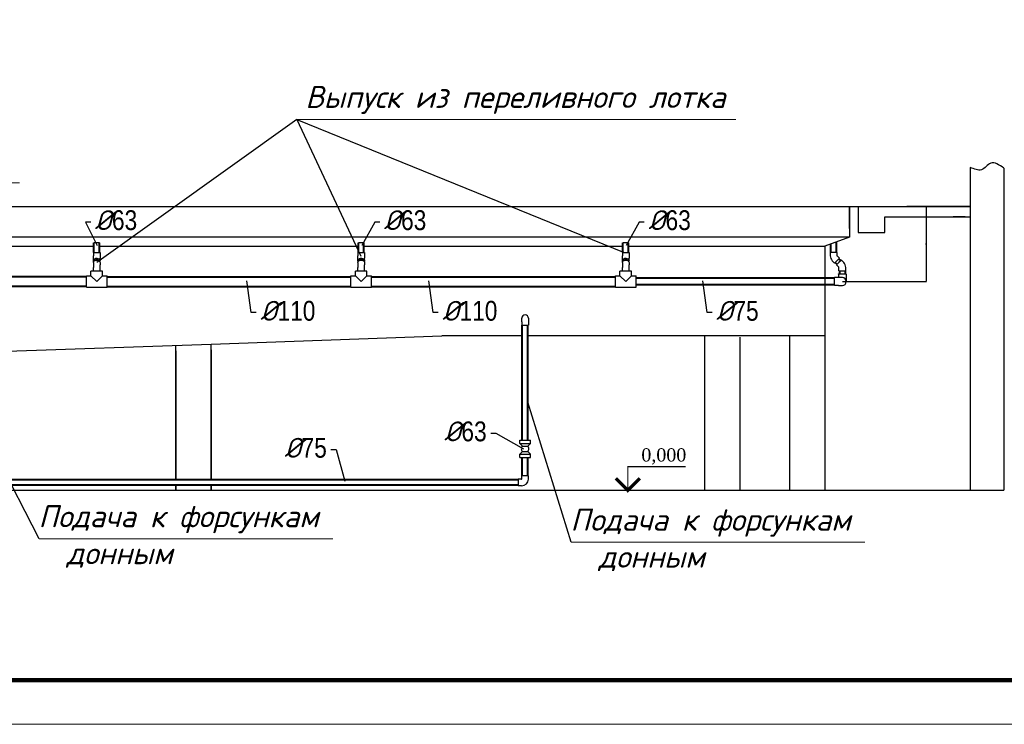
# Model space of a CAD drawing. Extents: x 4114239 to 5838486, y 780458 to 1383318.
# Tile 87 of 231: x 4337171 to 4348339, y 1082284 to 1090275. Entities that reach past the tile are written whole.
import ezdxf

# ---------------------------------------------------------------- set-up
doc = ezdxf.new("R2010")
doc.units = 0
doc.header["$MEASUREMENT"] = 0
doc.layers.add('02', color=7, linetype='Continuous')
doc.layers.add('_AA-LEVEL', color=7, linetype='Continuous')
for name, color, linetype, lineweight in [('линия40', 7, 'Continuous', 5), ('Основные', 160, 'Continuous', 40), ('ПЛАН', 250, 'Continuous', 30), ('разм.', 168, 'Continuous', 9)]:
    doc.layers.add(name, color=color, linetype=linetype, lineweight=lineweight)
doc.layers.add('Отметки', color=7, linetype='Continuous', lineweight=0, true_color=0x221726)
doc.styles.add('D-431', font='txt')
doc.styles.add('Nadpisi', font='times.ttf', dxfattribs={"height": 150})
doc.styles.add('ГОСТ 250', font='isocpeui.ttf', dxfattribs={"height": 300})
doc.dimstyles.new('ISO-25', dxfattribs={"dimtxt": 10, "dimasz": 2.5, "dimexe": 1.25, "dimexo": 0.625, "dimtad": 1, "dimtxsty": 'D-431', "dimcen": 2.5, "dimclrd": 2, "dimclre": 1, "dimclrt": 2, "dimadec": 0, "dimazin": 0, "dimtfac": 1, "dimtmove": 0, "dimatfit": 3, "dimfxl": 1, "dimarcsym": 0})

# ---------------------------------------------------------------- blocks, each defined once
blk = doc.blocks.new('*D1932')
at = {"layer": 'Defpoints', "color": 0, "transparency": 16777216}
for p in [(4346583, 1088158), (4347455, 1088158), (4346502, 1087306)]:
    blk.add_point(p, dxfattribs=at)
at = {"layer": 'разм.', "color": 1, "lineweight": -2, "transparency": 16777216}
for p, q in [((4346584, 1088158), (4347456, 1088158)), ((4346502, 1087306), (4347456, 1087306))]:
    blk.add_line(p, q, dxfattribs=at)
at = {"layer": 'разм.', "color": 2, "lineweight": -2, "transparency": 16777216}
blk.add_line((4347455, 1087308), (4347455, 1088156), dxfattribs=at)
at = {"layer": 'разм.', "color": 2, "transparency": 16777216}
for points in [[(4347454, 1088156), (4347455, 1088156), (4347455, 1088158)], [(4347454, 1087308), (4347455, 1087308), (4347455, 1087306)]]:
    blk.add_solid(points, dxfattribs=at)
at = {"layer": 'разм.', "color": 2, "transparency": 16777216, "insert": (4347449, 1087732), "char_height": 10, "attachment_point": 5, "rotation": 90, "style": 'D-431'}
blk.add_mtext('850', dxfattribs=at)

msp = doc.modelspace()

# ---------------------------------------------------------------- linework, layer by layer
for p, q in [((4340314.6668, 1089144.3629), (4344025.3541, 1087634.3915)), ((4340314.6668, 1089144.3629), (4341038.7646, 1087592.4988)), ((4320322.917, 1088158.2432), (4346582.917, 1088158.2432)), ((4346582.917, 1087808.2432), (4320322.917, 1087808.2432)), ((4335075.8553, 1087706.425), (4338012.8553, 1087706.425)), ((4338075.8553, 1087706.425), (4339984.417, 1087706.425)), ((4339984.417, 1087706.425), (4341012.8553, 1087706.425)), ((4341075.8553, 1087706.425), (4344012.8553, 1087706.425)), ((4344075.8553, 1087706.425), (4346302.917, 1087706.425)), ((4343425.7777, 1084349.3868), (4342934.417, 1085937.8937)), ((4337392.0246, 1084388.4703), (4336634.417, 1085858.8724))]:
    msp.add_line(p, q)
at = {"lineweight": 25}
for p, q in [((4347952.917, 1088600.615), (4347952.917, 1084938.2432)), ((4348332.917, 1088591.6239), (4348332.917, 1084938.2432)), ((4346582.917, 1087908.2432), (4346582.917, 1088158.2432)), ((4346582.917, 1088158.2432), (4346582.917, 1087808.2432)), ((4346682.917, 1088158.2432), (4346682.917, 1087861.2072)), ((4346682.917, 1088158.2432), (4347952.917, 1088158.2432)), ((4347952.917, 1088158.2432), (4347232.917, 1088158.2432)), ((4347952.917, 1088158.2432), (4347257.917, 1088158.2432)), ((4346982.917, 1087861.2072), (4346982.917, 1088038.2432)), ((4346982.917, 1088038.2432), (4347952.917, 1088038.2432)), ((4347632.917, 1088038.2432), (4347952.917, 1088038.2432)), ((4347892.917, 1088038.2432), (4347757.917, 1088038.2432)), ((4346682.917, 1087861.2072), (4346982.917, 1087861.2072)), ((4346582.917, 1087808.2432), (4346302.917, 1087706.425)), ((4346302.917, 1087706.425), (4346302.917, 1086688.2432)), ((4339342.917, 1086595.9077), (4341959.0915, 1086688.2432)), ((4342871.417, 1086688.2432), (4341959.0915, 1086688.2432)), ((4346302.917, 1086688.2432), (4342934.417, 1086688.2432)), ((4336634.417, 1086500.3135), (4339342.917, 1086595.9077)), ((4314952.917, 1084938.2432), (4348332.917, 1084938.2432))]:
    msp.add_line(p, q, dxfattribs=at)
at = {"linetype": 'Continuous', "extrusion": (0, 1, 0)}
for p, q in [((4338075.8553, 1087744.2767), (4338012.8553, 1087744.2767)), ((4341075.8553, 1087744.2767), (4341012.8553, 1087744.2767)), ((4344075.8553, 1087744.2767), (4344012.8553, 1087744.2767)), ((4338006.3553, 1087634.2428), (4338006.3553, 1087596.2432)), ((4338082.3553, 1087634.2428), (4338082.3553, 1087596.2432)), ((4341006.3553, 1087634.2428), (4341006.3553, 1087596.2432)), ((4341082.3553, 1087634.2428), (4341082.3553, 1087596.2432)), ((4344006.3553, 1087634.2428), (4344006.3553, 1087596.2432)), ((4344082.3553, 1087634.2428), (4344082.3553, 1087596.2432)), ((4346440.7449, 1087634.4145), (4346364.7457, 1087634.0712)), ((4346364.7457, 1087634.0712), (4346364.9174, 1087596.0716)), ((4346440.7449, 1087634.4145), (4346440.9166, 1087596.4149)), ((4338006.3553, 1087568.9809), (4338006.3553, 1087596.2432)), ((4338006.3553, 1087542.2325), (4338006.3553, 1087568.9809)), ((4338006.3553, 1087520.509), (4338006.3553, 1087493.639)), ((4338012.8553, 1087535.5381), (4338012.8553, 1087542.2325)), ((4338075.8553, 1087535.5381), (4338075.8553, 1087542.2325)), ((4338082.3553, 1087596.2432), (4338082.3553, 1087568.9809)), ((4338082.3553, 1087542.2325), (4338082.3553, 1087568.9809)), ((4338082.3553, 1087520.509), (4338082.3553, 1087493.639)), ((4341006.3553, 1087568.9809), (4341006.3553, 1087596.2432)), ((4341006.3553, 1087542.2325), (4341006.3553, 1087568.9809)), ((4341006.3553, 1087520.509), (4341006.3553, 1087493.639)), ((4341012.8553, 1087535.5381), (4341012.8553, 1087542.2325)), ((4341075.8553, 1087535.5381), (4341075.8553, 1087542.2325)), ((4341082.3553, 1087596.2432), (4341082.3553, 1087568.9809)), ((4341082.3553, 1087542.2325), (4341082.3553, 1087568.9809)), ((4341082.3553, 1087520.509), (4341082.3553, 1087493.639)), ((4344006.3553, 1087568.9809), (4344006.3553, 1087596.2432)), ((4344006.3553, 1087542.2325), (4344006.3553, 1087568.9809)), ((4344006.3553, 1087520.509), (4344006.3553, 1087493.639)), ((4344012.8553, 1087535.5381), (4344012.8553, 1087542.2325)), ((4344075.8553, 1087535.5381), (4344075.8553, 1087542.2325)), ((4344082.3553, 1087596.2432), (4344082.3553, 1087568.9809)), ((4344082.3553, 1087542.2325), (4344082.3553, 1087568.9809)), ((4344082.3553, 1087520.509), (4344082.3553, 1087493.639)), ((4346414.5967, 1087515.2413), (4346387.6056, 1087541.9897)), ((4346414.5967, 1087515.2413), (4346468.0935, 1087569.2237)), ((4346463.5096, 1087520.509), (4346436.6396, 1087493.639)), ((4346468.0935, 1087569.2237), (4346441.1024, 1087595.9721)), ((4346490.3797, 1087547.3791), (4346463.5096, 1087520.509)), ((4346490.3797, 1087547.3791), (4346517.2497, 1087520.509)), ((4338109.8553, 1087422.5055), (4337978.8553, 1087422.5055)), ((4337978.8553, 1087371.0055), (4337978.8553, 1087422.5055)), ((4338006.3553, 1087493.639), (4338006.3553, 1087466.3252)), ((4338006.3553, 1087428.3252), (4338006.3553, 1087466.3252)), ((4338006.3553, 1087428.3252), (4338082.3553, 1087428.3252)), ((4338012.8553, 1087428.3252), (4338012.8553, 1087422.5055)), ((4338075.8553, 1087428.3252), (4338075.8553, 1087422.5055)), ((4338082.3553, 1087466.3252), (4338082.3553, 1087493.639)), ((4338082.3553, 1087428.3252), (4338082.3553, 1087466.3252)), ((4338109.8553, 1087371.0055), (4338109.8553, 1087422.5055)), ((4341109.8553, 1087422.5055), (4340978.8553, 1087422.5055)), ((4340978.8553, 1087371.0055), (4340978.8553, 1087422.5055)), ((4341006.3553, 1087493.639), (4341006.3553, 1087466.3252)), ((4341006.3553, 1087428.3252), (4341006.3553, 1087466.3252)), ((4341006.3553, 1087428.3252), (4341082.3553, 1087428.3252)), ((4341012.8553, 1087428.3252), (4341012.8553, 1087422.5055)), ((4341075.8553, 1087428.3252), (4341075.8553, 1087422.5055)), ((4341082.3553, 1087466.3252), (4341082.3553, 1087493.639)), ((4341082.3553, 1087428.3252), (4341082.3553, 1087466.3252)), ((4341109.8553, 1087371.0055), (4341109.8553, 1087422.5055)), ((4344109.8553, 1087422.5055), (4343978.8553, 1087422.5055)), ((4343978.8553, 1087371.0055), (4343978.8553, 1087422.5055)), ((4344006.3553, 1087493.639), (4344006.3553, 1087466.3252)), ((4344006.3553, 1087428.3252), (4344006.3553, 1087466.3252)), ((4344006.3553, 1087428.3252), (4344082.3553, 1087428.3252)), ((4344012.8553, 1087428.3252), (4344012.8553, 1087422.5055)), ((4344075.8553, 1087428.3252), (4344075.8553, 1087422.5055)), ((4344082.3553, 1087466.3252), (4344082.3553, 1087493.639)), ((4344082.3553, 1087428.3252), (4344082.3553, 1087466.3252)), ((4344109.8553, 1087371.0055), (4344109.8553, 1087422.5055)), ((4346436.6396, 1087493.639), (4346463.5096, 1087466.7689)), ((4346456.6934, 1087394.6055), (4346546.6934, 1087394.6055)), ((4346456.6934, 1087388.5055), (4346456.6934, 1087394.6055)), ((4346463.6934, 1087428.3252), (4346463.6934, 1087466.3252)), ((4346463.6934, 1087428.3252), (4346539.6934, 1087428.3252)), ((4346539.6934, 1087428.3252), (4346539.6934, 1087466.3252)), ((4346546.6934, 1087388.5055), (4346546.6934, 1087394.6055)), ((4337927.3553, 1087240.0055), (4337927.3553, 1087371.0055)), ((4337927.3553, 1087371.0055), (4337978.8553, 1087371.0055)), ((4338044.3553, 1087305.5055), (4337978.8553, 1087371.0055)), ((4338109.8553, 1087371.0055), (4338044.3553, 1087305.5055)), ((4338109.8553, 1087371.0055), (4338161.3553, 1087371.0055)), ((4338161.3553, 1087240.0055), (4338161.3553, 1087371.0055)), ((4340927.3553, 1087240.0055), (4340927.3553, 1087371.0055)), ((4340927.3553, 1087371.0055), (4340978.8553, 1087371.0055)), ((4341044.3553, 1087305.5055), (4340978.8553, 1087371.0055)), ((4341109.8553, 1087371.0055), (4341044.3553, 1087305.5055)), ((4341109.8553, 1087371.0055), (4341161.3553, 1087371.0055)), ((4341161.3553, 1087240.0055), (4341161.3553, 1087371.0055)), ((4343927.3553, 1087240.0055), (4343927.3553, 1087371.0055)), ((4343927.3553, 1087371.0055), (4343978.8553, 1087371.0055)), ((4344044.3553, 1087305.5055), (4343978.8553, 1087371.0055)), ((4344109.8553, 1087371.0055), (4344044.3553, 1087305.5055)), ((4344109.8553, 1087371.0055), (4344161.3553, 1087371.0055)), ((4344161.3553, 1087240.0055), (4344161.3553, 1087371.0055)), ((4346412.5934, 1087260.5055), (4346412.5934, 1087350.5055)), ((4346456.5934, 1087350.5055), (4346412.5934, 1087350.5055)), ((4346501.6934, 1087350.5055), (4346456.5934, 1087350.5055)), ((4346456.6934, 1087388.5055), (4346456.6934, 1087350.5055)), ((4346546.6934, 1087388.5055), (4346546.6934, 1087305.5055)), ((4337927.3553, 1087240.0055), (4338161.3553, 1087240.0055)), ((4340927.3553, 1087240.0055), (4341161.3553, 1087240.0055)), ((4343927.3553, 1087240.0055), (4344161.3553, 1087240.0055)), ((4346456.5934, 1087260.5055), (4346412.5934, 1087260.5055)), ((4346456.5934, 1087260.5055), (4346501.6934, 1087260.5055)), ((4342864.917, 1086849.0432), (4342864.917, 1086888.2432)), ((4342864.917, 1086849.0432), (4342864.917, 1086811.0432)), ((4342940.917, 1086888.2432), (4342940.917, 1086849.0432)), ((4342940.917, 1086849.0432), (4342940.917, 1086811.0432)), ((4342864.917, 1086811.0432), (4342940.917, 1086811.0432)), ((4342842.917, 1085507.5544), (4342962.917, 1085507.5544)), ((4342842.917, 1085469.5544), (4342842.917, 1085507.5544)), ((4342962.917, 1085469.5544), (4342962.917, 1085507.5544)), ((4342842.917, 1085469.5544), (4342962.917, 1085469.5544)), ((4342872.917, 1085439.0544), (4342842.917, 1085469.5544)), ((4342872.917, 1085439.0544), (4342872.9163, 1085439.0537)), ((4342872.917, 1085439.0544), (4342932.917, 1085439.0544)), ((4342932.917, 1085439.0544), (4342962.917, 1085469.5544)), ((4342932.917, 1085439.0544), (4342932.9177, 1085439.0537)), ((4342872.917, 1085378.0544), (4342842.917, 1085347.5544)), ((4342842.917, 1085347.5544), (4342962.917, 1085347.5544)), ((4342842.917, 1085309.5544), (4342842.917, 1085347.5544)), ((4342842.917, 1085309.5544), (4342962.917, 1085309.5544)), ((4342872.917, 1085378.0544), (4342932.917, 1085378.0544)), ((4342932.917, 1085378.0544), (4342962.917, 1085347.5544)), ((4342962.917, 1085309.5544), (4342962.917, 1085347.5544)), ((4342825.717, 1085064.2098), (4342825.717, 1084988.2098)), ((4342863.717, 1085064.2098), (4342825.717, 1085064.2098)), ((4342902.917, 1085103.4098), (4342864.917, 1085103.4098)), ((4342864.917, 1085065.4098), (4342864.917, 1085103.4098)), ((4342940.917, 1085103.4098), (4342902.917, 1085103.4098)), ((4342940.917, 1085065.4098), (4342940.917, 1085103.4098)), ((4342863.717, 1084988.2098), (4342825.717, 1084988.2098))]:
    msp.add_line(p, q, dxfattribs=at)
at = {"linetype": 'Continuous', "lineweight": 40, "extrusion": (0, 1, 0)}
for p, q in [((4338012.8553, 1087634.3388), (4338012.8553, 1087744.2767)), ((4338075.8553, 1087634.3388), (4338075.8553, 1087744.2767)), ((4341012.8553, 1087634.3388), (4341012.8553, 1087744.2767)), ((4341075.8553, 1087634.3388), (4341075.8553, 1087744.2767)), ((4344012.8553, 1087634.3388), (4344012.8553, 1087744.2767)), ((4344075.8553, 1087634.3388), (4344075.8553, 1087744.2767)), ((4346371.417, 1087634.2432), (4346371.417, 1087731.3341)), ((4346434.417, 1087634.3859), (4346434.417, 1087754.2432)), ((4346441.1142, 1087498.1135), (4346419.1721, 1087519.8582)), ((4346485.6623, 1087542.6617), (4346463.5181, 1087564.6068)), ((4346470.1934, 1087428.3252), (4346470.1934, 1087394.6055)), ((4346533.1934, 1087428.3252), (4346533.1934, 1087394.6055)), ((4337927.3553, 1087360.5055), (4335161.3553, 1087360.5055)), ((4338161.3553, 1087360.5055), (4340927.3553, 1087360.5055)), ((4341161.3553, 1087360.5055), (4343927.3553, 1087360.5055)), ((4346412.5934, 1087343.0055), (4344161.3553, 1087343.0055)), ((4337927.3553, 1087250.5055), (4335161.3553, 1087250.5055)), ((4338161.3553, 1087250.5055), (4340927.3553, 1087250.5055)), ((4341161.3553, 1087250.5055), (4343927.3553, 1087250.5055)), ((4346412.5934, 1087268.0055), (4344161.3553, 1087268.0055)), ((4342871.417, 1085507.5544), (4342871.417, 1086811.0432)), ((4342934.417, 1085507.5544), (4342934.417, 1086811.0432)), ((4342871.417, 1085103.4098), (4342871.417, 1085309.5544)), ((4342934.417, 1085103.4098), (4342934.417, 1085309.5544)), ((4342825.717, 1085057.7098), (4336685.917, 1085057.7098)), ((4342825.717, 1084994.7098), (4336685.917, 1084994.7098))]:
    msp.add_line(p, q, dxfattribs=at)
at = {"color": 5, "ltscale": 100}
for points in [[(4337169.5805, 1088424.9231, 15, 15, 0), (4336513.0744, 1088424.9231, 15, 15, 0), (4336513.0744, 1088158.2432, 37.5, 37.5, 0), (4336647.777, 1088292.9458, 37.5, 37.5, 0)], [(4344725.2246, 1085204.9231, 15, 15, 0), (4344068.7186, 1085204.9231, 15, 15, 0), (4344068.7186, 1084938.2432, 37.5, 37.5, 0), (4344203.4211, 1085072.9458, 37.5, 37.5, 0)]]:
    msp.add_lwpolyline(points, format="xyseb", dxfattribs=at)
at = {"color": 7, "lineweight": 25, "ltscale": 1000}
for points in [[(4337976.2022, 1087980.5275), (4337918.5417, 1087980.5275), (4338049.9226, 1087714.247)], [(4341255.2001, 1087980.5275), (4341197.5396, 1087980.5275), (4341050.0231, 1087714.247)], [(4344255.2001, 1087980.3558), (4344197.5396, 1087980.3558), (4344050.0231, 1087714.0753)], [(4339853.7721, 1086952.4339), (4339796.1116, 1086952.4339), (4339746.6054, 1087312.8955)], [(4341918.1891, 1086952.4339), (4341860.5286, 1086952.4339), (4341811.0223, 1087312.8955)], [(4345024.8861, 1086952.4339), (4344967.2256, 1086952.4339), (4344917.7194, 1087312.8955)], [(4342513.804, 1085584.8651), (4342571.4645, 1085584.8651), (4342884.4035, 1085408.5518)], [(4340701.124, 1085398.8476), (4340758.7844, 1085398.8476), (4340857.0841, 1085041.5513)]]:
    msp.add_lwpolyline(points, dxfattribs=at)
at = {"color": 5, "ltscale": 100, "const_width": 37.5}
msp.add_lwpolyline([(4344203.4211, 1085072.9458), (4344068.7186, 1084938.2432), (4343934.016, 1085072.9458)], dxfattribs=at)
at = {"linetype": 'Continuous'}
for centre, radius, start, end in [((4346441.544, 1087596.4177), 76.6274, 180.25882275, 225.25882264), ((4346441.544, 1087596.4177), 0.6274, 180.25882278, 225.25882324), ((4346463.066, 1087466.3252), 76.6274, 0, 45.00000008), ((4346463.066, 1087466.3252), 0.6274, 0, 45.00000038), ((4346501.6934, 1087305.5055), 45, 0, 90), ((4346501.6934, 1087305.5055), 45, 270, 0), ((4342902.917, 1086888.2432), 38, 0, 180), ((4342902.9156, 1085408.5544), 42.7804, 134.52649304, 225.47484641), ((4342902.9184, 1085408.5544), 42.7804, 314.52515359, 45.47350696), ((4342863.717, 1085065.4098), 1.2, 270, 0), ((4342863.717, 1085065.4098), 77.2, 270, 0)]:
    msp.add_arc(centre, radius, start, end, dxfattribs=at)
at = {"linetype": 'Continuous', "extrusion": (0, 0, -1)}
for centre, major_axis, ratio, start_param, end_param in [((4338044.3553, 1087634.2428), (-38, 0), 0.0045172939, 0, 1.5707963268), ((4338044.3553, 1087634.2428), (-38, 0), 0.0045172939, 1.5707963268, 3.1415926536), ((4341044.3553, 1087634.2428), (-38, 0), 0.0045172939, 0, 1.5707963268), ((4341044.3553, 1087634.2428), (-38, 0), 0.0045172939, 1.5707963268, 3.1415926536), ((4344044.3553, 1087634.2428), (-38, 0), 0.0045172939, 0, 1.5707963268), ((4344044.3553, 1087634.2428), (-38, 0), 0.0045172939, 1.5707963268, 3.1415926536), ((4338044.3553, 1087542.2325), (38, 0), 0.7102937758, 2.7264468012, 6.2831853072), ((4338044.3553, 1087520.509), (-38, 0), 0.7071067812, 0, 3.1415926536), ((4338044.3553, 1087542.2325), (31.5, 0), 0.7102937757, 3.1415926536, 6.2831853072), ((4338044.3553, 1087542.2325), (38, 0), 0.7102937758, 0, 0.4151458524), ((4341044.3553, 1087542.2325), (38, 0), 0.7102937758, 2.7264468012, 6.2831853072), ((4341044.3553, 1087520.509), (-38, 0), 0.7071067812, 0, 3.1415926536), ((4341044.3553, 1087542.2325), (31.5, 0), 0.7102937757, 3.1415926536, 6.2831853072), ((4341044.3553, 1087542.2325), (38, 0), 0.7102937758, 0, 0.4151458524), ((4344044.3553, 1087542.2325), (38, 0), 0.7102937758, 2.7264468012, 6.2831853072), ((4344044.3553, 1087520.509), (-38, 0), 0.7071067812, 0, 3.1415926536), ((4344044.3553, 1087542.2325), (31.5, 0), 0.7102937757, 3.1415926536, 6.2831853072), ((4344044.3553, 1087542.2325), (38, 0), 0.7102937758, 0, 0.4151458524)]:
    msp.add_ellipse(centre, major_axis=major_axis, ratio=ratio, start_param=start_param, end_param=end_param, dxfattribs=at)
msp.add_spline([(4348332.917, 1088591.6239), (4348184.0117, 1088647.7303), (4348079.7986, 1088573.7428), (4347952.917, 1088600.615)], degree=3)
at = {"layer": '02'}
msp.add_line((4340314.6668, 1089144.3629), (4338044.3553, 1087520.509), dxfattribs=at)
at = {"layer": 'линия40', "ltscale": 3}
for p, q in [((4367700.1811, 1082783.5615), (4310800.1811, 1082783.5615)), ((4368200.1811, 1082283.5615), (4308800.1811, 1082283.5615))]:
    msp.add_line(p, q, dxfattribs=at)
at = {"layer": 'линия40', "ltscale": 3, "const_width": 50}
msp.add_lwpolyline([(4367700.1811, 1082783.5615), (4310800.1811, 1082783.5615), (4310800.1811, 1123783.5615), (4367700.1811, 1123783.5615)], close=True, dxfattribs=at)
at = {"layer": 'Отметки'}
for p, q in [((4345292.6455, 1089144.3629), (4340314.6668, 1089144.3629)), ((4340723.4901, 1084388.4703), (4337392.0246, 1084388.4703)), ((4346757.2433, 1084349.3868), (4343425.7777, 1084349.3868))]:
    msp.add_line(p, q, dxfattribs=at)
at = {"layer": 'ПЛАН'}
for p, q in [((4344942.917, 1084938.2432), (4344942.917, 1086688.2432)), ((4345342.917, 1084938.2432), (4345342.917, 1086673.5024)), ((4345902.917, 1086686.9424), (4345902.917, 1084938.2432)), ((4346302.917, 1086696.5424), (4346302.917, 1084938.2432)), ((4338942.917, 1085057.7098), (4338942.917, 1086581.79)), ((4338942.917, 1085057.7098), (4338942.917, 1086519.9024)), ((4338942.917, 1086519.9024), (4338942.917, 1085057.7098)), ((4339342.917, 1085057.7098), (4339342.917, 1086595.9077)), ((4339342.917, 1085057.7098), (4339342.917, 1086529.5024)), ((4339342.917, 1086529.5024), (4339342.917, 1085057.7098)), ((4338942.917, 1084938.2432), (4338942.917, 1084994.7098)), ((4338942.917, 1084994.7098), (4338942.917, 1084938.2432)), ((4338942.917, 1084938.2432), (4338942.917, 1084994.7098)), ((4339342.917, 1084938.2432), (4339342.917, 1084994.7098)), ((4339342.917, 1084994.7098), (4339342.917, 1084938.2432)), ((4339342.917, 1084938.2432), (4339342.917, 1084994.7098))]:
    msp.add_line(p, q, dxfattribs=at)

# ---------------------------------------------------------------- texts
at = {"layer": '_AA-LEVEL', "color": 5, "linetype": 'Continuous', "insert": (4344731.8877, 1085414.1468), "char_height": 150, "width": 1438.498804, "attachment_point": 3, "style": 'Nadpisi'}
msp.add_mtext('0,000', dxfattribs=at)
at = {"layer": 'Основные', "color": 0, "style": 'ГОСТ 250'}
for s, p in [('Выпуск из переливного лотка', (4340411.6109, 1089274.3248)), ('Подача к форсункам ', (4337384.1063, 1084518.4322)), ('Подача к форсункам ', (4343417.8594, 1084479.3488)), ('  донным', (4337384.1063, 1084099.1898)), ('  донным', (4343417.8594, 1084060.1064))]:
    msp.add_text(s, height=250, dxfattribs=at).set_placement(p)
at = {"layer": 'Основные', "color": 0, "char_height": 225, "style": 'ГОСТ 250'}
for s, insert, attachment_point in [('%%C{\\fArial Narrow|b0|i0|c0|p34;63}', (4338022.5107, 1087885.9544), 7), ('%%C{\\fArial Narrow|b0|i0|c0|p34;63}', (4341301.5086, 1087885.9544), 7), ('%%C{\\fArial Narrow|b0|i0|c0|p34;63}', (4344301.5086, 1087885.7828), 7), ('%%C{\\fArial Narrow|b0|i0|c0|p34;110}', (4339900.0806, 1086857.8608), 7), ('%%C{\\fArial Narrow|b0|i0|c0|p34;110}', (4341964.4976, 1086857.8608), 7), ('%%C{\\fArial Narrow|b0|i0|c0|p34;75}', (4345071.1946, 1086857.8608), 7), ('%%C{\\fArial Narrow|b0|i0|c0|p34;63}', (4342467.4955, 1085490.292), 9), ('%%C{\\fArial Narrow|b0|i0|c0|p34;75}', (4340654.8154, 1085304.2745), 9)]:
    msp.add_mtext(s, dxfattribs=dict(at, insert=insert, attachment_point=attachment_point))

# ---------------------------------------------------------------- dimensions: what is measured, and where the dimension line sits
at = {"layer": 'разм.'}
dim = msp.add_linear_dim(base=(4347454.8656, 1088158.2432), p1=(4346501.6934, 1087305.5055), p2=(4346582.917, 1088158.2432), angle=90, text='850', dimstyle='ISO-25', override={"dimfxl": 1.25, "dimarcsym": 1}, dxfattribs=at)
dim.commit()
dim.dimension.update_dxf_attribs({"geometry": '*D1932', "text_midpoint": (4347449.2406, 1087731.8743)})

doc.saveas('drawing.dxf')
